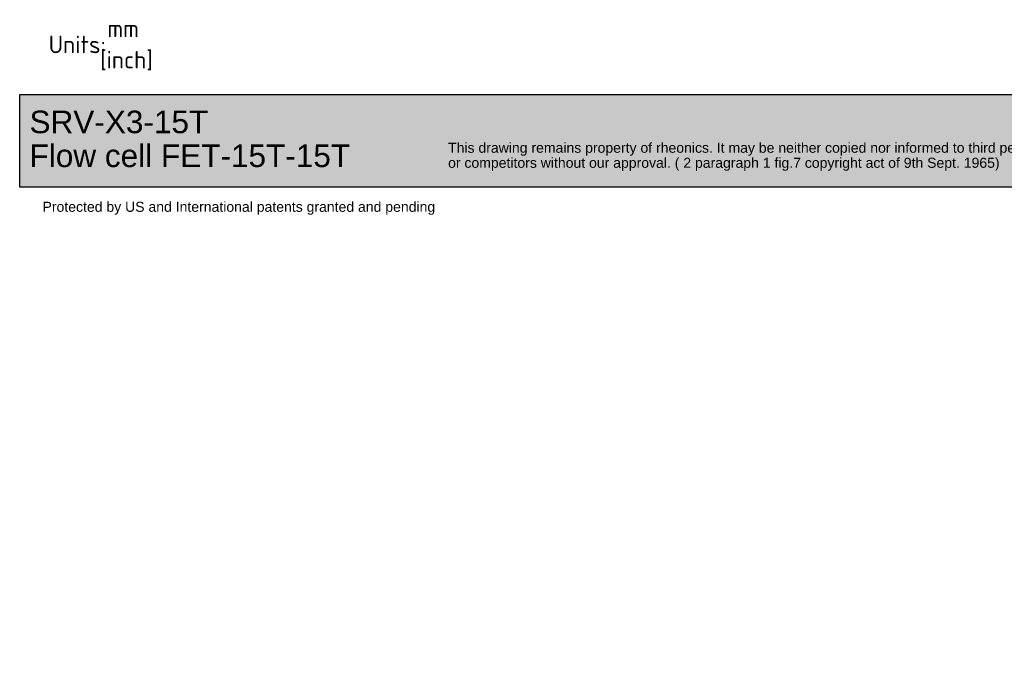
# Paper-space layout 'Invenitec-A4' of a CAD drawing. Header units: millimetres. Extents: x -49 to 254, y -43 to 249.
# Tile 1 of 13: x -49 to 147, y -43 to 87. Entities that reach past the tile are written whole.
import ezdxf
from ezdxf.entities.mleader import LeaderData, LeaderLine
from ezdxf.math import Vec2, Vec3

# ---------------------------------------------------------------- set-up
doc = ezdxf.new("R2010")
doc.units = ezdxf.units.MM
doc.layers.add('Default', color=7, linetype='Continuous')

# ---------------------------------------------------------------- blocks, each defined once
blk = doc.blocks.new('_Dot')
at = {"color": 0, "linetype": 'ByBlock', "lineweight": -2}
blk.add_line((-0.5, 0), (-1, 0), dxfattribs=at)
at = {"color": 0, "linetype": 'ByBlock', "const_width": 0.5}
blk.add_lwpolyline([(-0.25, 0, 1), (0.25, 0, 1)], format="xyb", close=True, dxfattribs=at)
blk = doc.blocks.new('Block1')
at = {"layer": 'Default', "linetype": 'Continuous'}
blk.add_hatch(color=7, dxfattribs=at).paths.add_polyline_path([(207.88, 0), (0, 0), (0, -18.48), (207.88, -18.48)])
at = {"layer": 'Default', "color": 7, "linetype": 'Continuous'}
for p, q in [((0, 0), (207.88, 0)), ((0, -18.48), (0, 0)), ((207.88, -18.48), (0, -18.48))]:
    blk.add_line(p, q, dxfattribs=at)
ml = blk.add_multileader_mtext('Standard', dxfattribs=at)
ml.set_content('{\\pxsm0.9;\\fArial|b0||i0||c0|p34;\\W1.;SRV-X3-15T\\PFlow cell FET-15T-15T\\P}', color=7)
ml.set_leader_properties()
ml.set_arrow_properties(name='DOT')
ml.build(insert=Vec2(0, 0))
ml.multileader.update_dxf_attribs({"leader_type": 0, "dogleg_length": 0, "arrow_head_size": 4.5})
ctx = ml.context
ctx.base_point, ctx.char_height, ctx.arrow_head_size, ctx.landing_gap_size = Vec3(0.39, -5.53), 4.5, 4.5, 1.57
ctx.mtext.insert = Vec3(1.96, -3.24)
ml = blk.add_multileader_mtext('Standard', dxfattribs=at)
ml.set_content('{\\pxsm0.9;\\fArial|b0||i0||c0|p34;\\W1.;This drawing remains property of rheonics. It may be neither copied nor informed to third persons \\Por competitors without our approval. ( 2 paragraph 1 fig.7 copyright act of 9th Sept. 1965)\\P}', color=7)
ml.set_leader_properties()
ml.set_arrow_properties(name='DOT')
ml.build(insert=Vec2(0, 0))
ml.multileader.update_dxf_attribs({"leader_type": 0, "dogleg_length": 0, "arrow_head_size": 2})
ctx = ml.context
ctx.base_point, ctx.char_height, ctx.arrow_head_size, ctx.landing_gap_size = Vec3(84.7, -10.93), 2, 2, 0.7
ctx.mtext.insert = Vec3(85.4, -9.64)
ml = blk.add_multileader_mtext('Standard', dxfattribs=at)
ml.set_content('{\\pxsm0.9;\\fArial|b0||i0||c0|p34;\\W1.;Protected by US and International patents granted and pending\\P}', color=7)
ml.set_leader_properties()
ml.set_arrow_properties(name='DOT')
ml.build(insert=Vec2(0, 0))
ml.multileader.update_dxf_attribs({"leader_type": 0, "dogleg_length": 0, "arrow_head_size": 2})
ctx = ml.context
ctx.base_point, ctx.char_height, ctx.arrow_head_size, ctx.landing_gap_size = Vec3(3.85, -22.7), 2, 2, 0.7
ctx.mtext.insert = Vec3(4.55, -21.41)

psp = doc.layouts.new('Invenitec-A4')

# ---------------------------------------------------------------- block references
at = {"layer": 'Default', "color": 7}
psp.add_blockref('Block1', (-48.9348, 72.5984), dxfattribs=at)

# ---------------------------------------------------------------- leaders
at = {"layer": 'Default', "color": 7, "linetype": 'Continuous'}
ml = psp.add_multileader_mtext('Standard', dxfattribs=at)
ml.set_content('{\\pxsm0.9;\\fSolid Edge ISO|b0||i0||c0|p34;\\W1.;mm\\P}', color=7)
ml.set_leader_properties()
ml.set_arrow_properties(name='DOT')
ml.build(insert=Vec2(0, 0))
ml.multileader.update_dxf_attribs({"leader_type": 0, "dogleg_length": 0, "arrow_head_size": 3.5})
ctx = ml.context
ctx.base_point, ctx.char_height, ctx.arrow_head_size, ctx.landing_gap_size, ctx.plane_origin = Vec3(-32.6674, 85.7331), 3.5, 3.5, 1.225, Vec3(-49.1679, 41.755)
ctx.mtext.insert = Vec3(-31.4424, 87.4831)
ml = psp.add_multileader_mtext('Standard', dxfattribs=at)
ml.set_content('{\\pxsm0.9;\\fSolid Edge ISO|b0||i0||c0|p34;\\W1.;Units:\\P}', color=7)
ml.set_leader_properties()
ml.set_arrow_properties(name='DOT')
ml.build(insert=Vec2(0, 0))
ml.multileader.update_dxf_attribs({"leader_type": 0, "dogleg_length": 0, "arrow_head_size": 3.5})
ctx = ml.context
ctx.base_point, ctx.char_height, ctx.arrow_head_size, ctx.landing_gap_size, ctx.plane_origin = Vec3(-44.3884, 82.5354), 3.5, 3.5, 1.225, Vec3(-49.1679, 41.755)
ctx.mtext.insert = Vec3(-43.1634, 84.2942)
ml = psp.add_multileader_mtext('Standard', dxfattribs=at)
ml.set_content('{\\pxsm0.9;\\fSolid Edge ISO|b0||i0||c0|p34;\\W1.;[inch]\\P}', color=7)
ml.set_leader_properties()
ml.build(insert=Vec2(0, 0))
ml.multileader.update_dxf_attribs({"dogleg_length": 0, "arrow_head_size": 0.8054})
ctx = ml.context
ctx.base_point, ctx.char_height, ctx.arrow_head_size, ctx.landing_gap_size, ctx.plane_origin = Vec3(-34.1367, 79.4899), 3.5, 0.8054, 1.225, Vec3(-49.1679, 41.755)
ctx.mtext.insert = Vec3(-32.9117, 81.2452)

doc.saveas('drawing.dxf')
